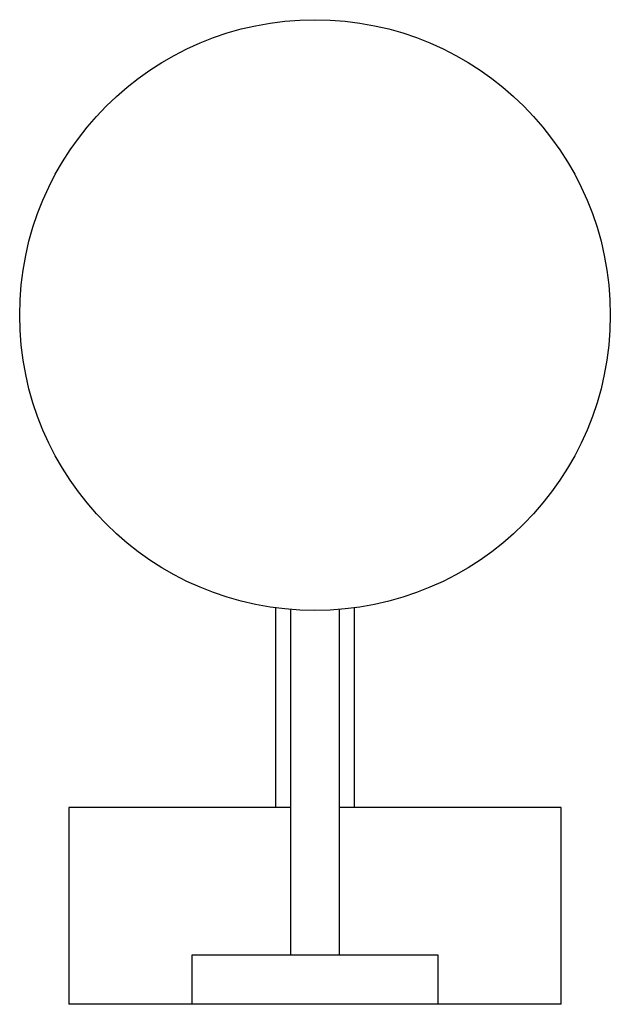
# Model space of a CAD drawing. Header units: millimetres. Extents: x -60 to 60, y -140 to 60.
import ezdxf

# ---------------------------------------------------------------- set-up
doc = ezdxf.new("R2010")
doc.units = ezdxf.units.MM

msp = doc.modelspace()

# ---------------------------------------------------------------- linework, layer by layer
at = {"color": 7, "linetype": 'Continuous', "lineweight": 25}
for p, q in [((-8, -59.46), (-8, -100)), ((-5, -59.79), (-5, -130)), ((5, -130), (5, -59.79)), ((8, -100), (8, -59.46)), ((-50, -100), (-50, -140)), ((-5, -100), (-50, -100)), ((50, -100), (5, -100)), ((50, -140), (50, -100)), ((-25, -130), (-25, -140)), ((25, -130), (-25, -130)), ((25, -140), (25, -130)), ((50, -140), (-50, -140))]:
    msp.add_line(p, q, dxfattribs=at)
msp.add_circle((0, 0), 60, dxfattribs=at)

doc.saveas('drawing.dxf')
